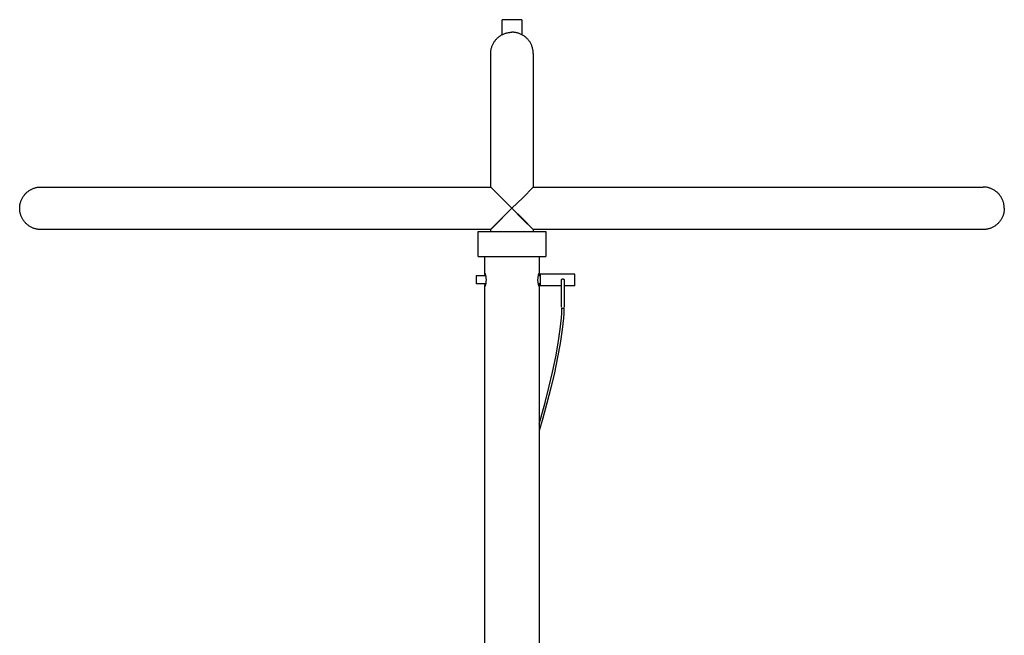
# Model space of a CAD drawing. Header units: millimetres. Extents: x 5000 to 6232, y 0 to 1346.
# Tile 4 of 11: x 5007 to 5516, y 1028 to 1346. Entities that reach past the tile are written whole.
import ezdxf

# ---------------------------------------------------------------- set-up
doc = ezdxf.new("R2010")
doc.units = ezdxf.units.MM
doc.layers.add('Archiv', color=18, linetype='Continuous', true_color=0x000000)
doc.layers.add('Make2D$Sichtbar$Kurven', color=18, linetype='Continuous', true_color=0x000000)

msp = doc.modelspace()

# ---------------------------------------------------------------- linework, layer by layer
at = {"layer": 'Archiv'}
for p, q in [((5505.25, 1259.53), (5504.87, 1259.54)), ((5505.62, 1259.51), (5505.25, 1259.53)), ((5506, 1259.48), (5505.62, 1259.51)), ((5506.37, 1259.44), (5506, 1259.48)), ((5506.74, 1259.38), (5506.37, 1259.44)), ((5507.11, 1259.31), (5506.74, 1259.38)), ((5507.48, 1259.23), (5507.11, 1259.31)), ((5507.84, 1259.13), (5507.48, 1259.23)), ((5508.2, 1259.02), (5507.84, 1259.13)), ((5508.55, 1258.9), (5508.2, 1259.02)), ((5508.91, 1258.77), (5508.55, 1258.9)), ((5509.25, 1258.63), (5508.91, 1258.77)), ((5509.6, 1258.47), (5509.25, 1258.63)), ((5509.93, 1258.31), (5509.6, 1258.47)), ((5510.26, 1258.13), (5509.93, 1258.31)), ((5510.59, 1257.94), (5510.26, 1258.13)), ((5510.9, 1257.74), (5510.59, 1257.94)), ((5511.21, 1257.53), (5510.9, 1257.74)), ((5511.52, 1257.3), (5511.21, 1257.53)), ((5511.81, 1257.07), (5511.52, 1257.3)), ((5512.1, 1256.83), (5511.81, 1257.07)), ((5512.38, 1256.58), (5512.1, 1256.83)), ((5512.65, 1256.32), (5512.38, 1256.58)), ((5512.91, 1256.05), (5512.65, 1256.32)), ((5513.16, 1255.77), (5512.91, 1256.05)), ((5513.4, 1255.48), (5513.16, 1255.77)), ((5513.64, 1255.19), (5513.4, 1255.48)), ((5513.86, 1254.88), (5513.64, 1255.19)), ((5514.07, 1254.57), (5513.86, 1254.88)), ((5514.27, 1254.26), (5514.07, 1254.57)), ((5514.46, 1253.93), (5514.27, 1254.26)), ((5514.64, 1253.6), (5514.46, 1253.93)), ((5514.81, 1253.26), (5514.64, 1253.6)), ((5514.96, 1252.92), (5514.81, 1253.26)), ((5515.1, 1252.58), (5514.96, 1252.92)), ((5515.24, 1252.22), (5515.1, 1252.58)), ((5515.36, 1251.87), (5515.24, 1252.22)), ((5515.46, 1251.51), (5515.36, 1251.87)), ((5515.56, 1251.14), (5515.46, 1251.51)), ((5515.64, 1250.78), (5515.56, 1251.14)), ((5515.71, 1250.41), (5515.64, 1250.78)), ((5515.77, 1250.04), (5515.71, 1250.41)), ((5515.81, 1249.66), (5515.77, 1250.04)), ((5515.85, 1249.29), (5515.81, 1249.66)), ((5515.86, 1248.92), (5515.85, 1249.29)), ((5515.87, 1248.54), (5515.86, 1248.92))]:
    msp.add_line(p, q, dxfattribs=at)
at = {"layer": 'Make2D$Sichtbar$Kurven', "color": 18, "lineweight": -3, "true_color": 0x000000}
for p, q in [((5261.62, 1346.04), (5256.37, 1346.04)), ((5256.37, 1338.34), (5256.37, 1346.04)), ((5266.37, 1346.04), (5261.62, 1346.04)), ((5266.37, 1346.04), (5266.37, 1338.34)), ((5256.99, 1338.63), (5257.34, 1338.77)), ((5257.34, 1338.77), (5257.69, 1338.9)), ((5257.69, 1338.9), (5258.04, 1339.02)), ((5258.04, 1339.02), (5258.4, 1339.13)), ((5258.4, 1339.13), (5258.77, 1339.23)), ((5258.77, 1339.23), (5259.13, 1339.31)), ((5259.13, 1339.31), (5259.5, 1339.38)), ((5259.5, 1339.38), (5259.87, 1339.44)), ((5259.87, 1339.44), (5260.25, 1339.48)), ((5260.25, 1339.48), (5260.62, 1339.51)), ((5260.62, 1339.51), (5261, 1339.53)), ((5261, 1339.53), (5261.37, 1339.54)), ((5261.76, 1339.53), (5261.37, 1339.54)), ((5262.14, 1339.51), (5261.76, 1339.53)), ((5262.52, 1339.48), (5262.14, 1339.51)), ((5262.9, 1339.43), (5262.52, 1339.48)), ((5263.28, 1339.37), (5262.9, 1339.43)), ((5263.66, 1339.3), (5263.28, 1339.37)), ((5264.03, 1339.21), (5263.66, 1339.3)), ((5264.4, 1339.11), (5264.03, 1339.21)), ((5264.77, 1339), (5264.4, 1339.11)), ((5265.13, 1338.88), (5264.77, 1339)), ((5265.49, 1338.74), (5265.13, 1338.88)), ((5265.85, 1338.59), (5265.49, 1338.74)), ((5251.44, 1333.26), (5251.6, 1333.6)), ((5251.6, 1333.6), (5251.78, 1333.93)), ((5251.78, 1333.93), (5251.97, 1334.26)), ((5251.97, 1334.26), (5252.17, 1334.57)), ((5252.17, 1334.57), (5252.38, 1334.88)), ((5252.38, 1334.88), (5252.61, 1335.19)), ((5252.61, 1335.19), (5252.84, 1335.48)), ((5252.84, 1335.48), (5253.08, 1335.77)), ((5253.08, 1335.77), (5253.33, 1336.05)), ((5253.33, 1336.05), (5253.59, 1336.32)), ((5253.59, 1336.32), (5253.86, 1336.58)), ((5253.86, 1336.58), (5254.14, 1336.83)), ((5254.14, 1336.83), (5254.43, 1337.07)), ((5254.43, 1337.07), (5254.72, 1337.3)), ((5254.72, 1337.3), (5255.03, 1337.53)), ((5255.03, 1337.53), (5255.34, 1337.74)), ((5255.34, 1337.74), (5255.66, 1337.94)), ((5255.66, 1337.94), (5255.98, 1338.13)), ((5255.98, 1338.13), (5256.31, 1338.31)), ((5256.31, 1338.31), (5256.65, 1338.47)), ((5256.65, 1338.47), (5256.99, 1338.63)), ((5266.19, 1338.43), (5265.85, 1338.59)), ((5266.54, 1338.25), (5266.19, 1338.43)), ((5266.87, 1338.07), (5266.54, 1338.25)), ((5267.2, 1337.87), (5266.87, 1338.07)), ((5267.52, 1337.66), (5267.2, 1337.87)), ((5267.84, 1337.44), (5267.52, 1337.66)), ((5268.14, 1337.21), (5267.84, 1337.44)), ((5268.44, 1336.97), (5268.14, 1337.21)), ((5268.73, 1336.71), (5268.44, 1336.97)), ((5269.01, 1336.45), (5268.73, 1336.71)), ((5269.28, 1336.18), (5269.01, 1336.45)), ((5269.55, 1335.9), (5269.28, 1336.18)), ((5269.8, 1335.61), (5269.55, 1335.9)), ((5270.04, 1335.31), (5269.8, 1335.61)), ((5270.27, 1335.01), (5270.04, 1335.31)), ((5270.49, 1334.69), (5270.27, 1335.01)), ((5270.7, 1334.37), (5270.49, 1334.69)), ((5270.9, 1334.04), (5270.7, 1334.37)), ((5271.08, 1333.7), (5270.9, 1334.04)), ((5271.26, 1333.36), (5271.08, 1333.7)), ((5250.37, 1328.54), (5250.38, 1328.92)), ((5250.37, 1259.54), (5250.37, 1328.54)), ((5250.38, 1328.92), (5250.4, 1329.29)), ((5250.4, 1329.29), (5250.43, 1329.66)), ((5250.43, 1329.66), (5250.47, 1330.04)), ((5250.47, 1330.04), (5250.53, 1330.41)), ((5250.53, 1330.41), (5250.6, 1330.78)), ((5250.6, 1330.78), (5250.68, 1331.14)), ((5250.68, 1331.14), (5250.78, 1331.51)), ((5250.78, 1331.51), (5250.89, 1331.87)), ((5250.89, 1331.87), (5251.01, 1332.22)), ((5251.01, 1332.22), (5251.14, 1332.58)), ((5251.14, 1332.58), (5251.28, 1332.92)), ((5251.28, 1332.92), (5251.44, 1333.26)), ((5271.17, 1333.53), (5271.17, 1333.54)), ((5271.42, 1333.01), (5271.26, 1333.36)), ((5271.57, 1332.66), (5271.42, 1333.01)), ((5271.71, 1332.3), (5271.57, 1332.66)), ((5271.83, 1331.94), (5271.71, 1332.3)), ((5271.95, 1331.57), (5271.83, 1331.94)), ((5272.04, 1331.2), (5271.95, 1331.57)), ((5272.13, 1330.83), (5272.04, 1331.2)), ((5272.2, 1330.45), (5272.13, 1330.83)), ((5272.26, 1330.07), (5272.2, 1330.45)), ((5272.31, 1329.69), (5272.26, 1330.07)), ((5272.34, 1329.31), (5272.31, 1329.69)), ((5272.36, 1328.92), (5272.34, 1329.31)), ((5272.37, 1328.54), (5272.36, 1328.92)), ((5272.37, 1328.54), (5272.37, 1259.54)), ((5010.93, 1257.07), (5011.22, 1257.3)), ((5011.22, 1257.3), (5011.53, 1257.53)), ((5011.53, 1257.53), (5011.84, 1257.74)), ((5011.84, 1257.74), (5012.16, 1257.94)), ((5012.16, 1257.94), (5012.48, 1258.13)), ((5012.48, 1258.13), (5012.81, 1258.31)), ((5012.81, 1258.31), (5013.15, 1258.47)), ((5013.15, 1258.47), (5013.49, 1258.63)), ((5013.49, 1258.63), (5013.84, 1258.77)), ((5013.84, 1258.77), (5014.19, 1258.9)), ((5014.19, 1258.9), (5014.54, 1259.02)), ((5014.54, 1259.02), (5014.9, 1259.13)), ((5014.9, 1259.13), (5015.27, 1259.23)), ((5015.27, 1259.23), (5015.63, 1259.31)), ((5015.63, 1259.31), (5016, 1259.38)), ((5016, 1259.38), (5016.37, 1259.44)), ((5016.37, 1259.44), (5016.75, 1259.48)), ((5016.75, 1259.48), (5017.12, 1259.51)), ((5017.12, 1259.51), (5017.5, 1259.53)), ((5017.5, 1259.53), (5017.87, 1259.54)), ((5017.87, 1259.54), (5250.37, 1259.54)), ((5250.37, 1259.54), (5255.36, 1254.42)), ((5250.37, 1259.54), (5250.37, 1259.54)), ((5266.94, 1253.97), (5272.37, 1259.54)), ((5272.37, 1259.54), (5504.87, 1259.54)), ((5272.37, 1259.54), (5272.37, 1259.54)), ((5272.37, 1259.54), (5272.37, 1259.54)), ((5007.39, 1251.87), (5007.51, 1252.22)), ((5007.51, 1252.22), (5007.64, 1252.58)), ((5007.64, 1252.58), (5007.78, 1252.92)), ((5007.78, 1252.92), (5007.94, 1253.26)), ((5007.94, 1253.26), (5008.1, 1253.6)), ((5008.1, 1253.6), (5008.28, 1253.93)), ((5008.28, 1253.93), (5008.47, 1254.26)), ((5008.47, 1254.26), (5008.67, 1254.57)), ((5008.67, 1254.57), (5008.88, 1254.88)), ((5008.88, 1254.88), (5009.11, 1255.19)), ((5009.11, 1255.19), (5009.34, 1255.48)), ((5009.34, 1255.48), (5009.58, 1255.77)), ((5009.58, 1255.77), (5009.83, 1256.05)), ((5009.83, 1256.05), (5010.09, 1256.32)), ((5010.09, 1256.32), (5010.36, 1256.58)), ((5010.36, 1256.58), (5010.64, 1256.83)), ((5010.64, 1256.83), (5010.93, 1257.07)), ((5255.36, 1254.42), (5260.47, 1249.42)), ((5261.37, 1248.54), (5266.94, 1253.97)), ((5006.87, 1248.54), (5006.88, 1248.92)), ((5006.88, 1248.16), (5006.87, 1248.54)), ((5006.88, 1248.92), (5006.9, 1249.29)), ((5006.9, 1247.79), (5006.88, 1248.16)), ((5006.9, 1249.29), (5006.93, 1249.66)), ((5006.93, 1247.41), (5006.9, 1247.79)), ((5006.93, 1249.66), (5006.97, 1250.04)), ((5006.97, 1247.04), (5006.93, 1247.41)), ((5006.97, 1250.04), (5007.03, 1250.41)), ((5007.03, 1250.41), (5007.1, 1250.78)), ((5007.1, 1250.78), (5007.18, 1251.14)), ((5007.18, 1251.14), (5007.28, 1251.51)), ((5007.28, 1251.51), (5007.39, 1251.87)), ((5260.47, 1247.66), (5251.45, 1238.72)), ((5251.81, 1238.87), (5261.37, 1248.54)), ((5260.47, 1249.42), (5261.37, 1248.54)), ((5261.37, 1248.54), (5260.47, 1247.66)), ((5266.94, 1243.11), (5261.37, 1248.54)), ((5261.37, 1248.54), (5266.8, 1242.97)), ((5515.81, 1247.41), (5515.77, 1247.04)), ((5515.85, 1247.79), (5515.81, 1247.41)), ((5515.86, 1248.16), (5515.85, 1247.79)), ((5515.87, 1248.54), (5515.86, 1248.16)), ((5007.03, 1246.67), (5006.97, 1247.04)), ((5007.1, 1246.3), (5007.03, 1246.67)), ((5007.18, 1245.94), (5007.1, 1246.3)), ((5007.28, 1245.57), (5007.18, 1245.94)), ((5007.39, 1245.21), (5007.28, 1245.57)), ((5007.51, 1244.86), (5007.39, 1245.21)), ((5007.64, 1244.5), (5007.51, 1244.86)), ((5007.78, 1244.16), (5007.64, 1244.5)), ((5007.94, 1243.82), (5007.78, 1244.16)), ((5008.1, 1243.48), (5007.94, 1243.82)), ((5008.28, 1243.15), (5008.1, 1243.48)), ((5008.47, 1242.82), (5008.28, 1243.15)), ((5008.67, 1242.51), (5008.47, 1242.82)), ((5008.88, 1242.2), (5008.67, 1242.51)), ((5009.11, 1241.89), (5008.88, 1242.2)), ((5266.8, 1242.97), (5272.37, 1237.54)), ((5272.37, 1237.54), (5266.94, 1243.11)), ((5513.86, 1242.2), (5513.64, 1241.89)), ((5514.07, 1242.51), (5513.86, 1242.2)), ((5514.27, 1242.82), (5514.07, 1242.51)), ((5514.46, 1243.15), (5514.27, 1242.82)), ((5514.64, 1243.48), (5514.46, 1243.15)), ((5514.81, 1243.82), (5514.64, 1243.48)), ((5514.96, 1244.16), (5514.81, 1243.82)), ((5515.1, 1244.5), (5514.96, 1244.16)), ((5515.24, 1244.86), (5515.1, 1244.5)), ((5515.36, 1245.21), (5515.24, 1244.86)), ((5515.46, 1245.57), (5515.36, 1245.21)), ((5515.56, 1245.94), (5515.46, 1245.57)), ((5515.64, 1246.3), (5515.56, 1245.94)), ((5515.71, 1246.67), (5515.64, 1246.3)), ((5515.77, 1247.04), (5515.71, 1246.67)), ((5009.34, 1241.6), (5009.11, 1241.89)), ((5009.58, 1241.31), (5009.34, 1241.6)), ((5009.83, 1241.03), (5009.58, 1241.31)), ((5010.09, 1240.76), (5009.83, 1241.03)), ((5010.36, 1240.5), (5010.09, 1240.76)), ((5010.64, 1240.25), (5010.36, 1240.5)), ((5010.93, 1240.01), (5010.64, 1240.25)), ((5011.22, 1239.77), (5010.93, 1240.01)), ((5011.53, 1239.55), (5011.22, 1239.77)), ((5011.84, 1239.34), (5011.53, 1239.55)), ((5012.16, 1239.14), (5011.84, 1239.34)), ((5012.48, 1238.95), (5012.16, 1239.14)), ((5012.81, 1238.77), (5012.48, 1238.95)), ((5013.15, 1238.61), (5012.81, 1238.77)), ((5013.49, 1238.45), (5013.15, 1238.61)), ((5013.84, 1238.31), (5013.49, 1238.45)), ((5014.19, 1238.17), (5013.84, 1238.31)), ((5014.54, 1238.06), (5014.19, 1238.17)), ((5014.9, 1237.95), (5014.54, 1238.06)), ((5015.27, 1237.85), (5014.9, 1237.95)), ((5015.63, 1237.77), (5015.27, 1237.85)), ((5016, 1237.7), (5015.63, 1237.77)), ((5016.37, 1237.64), (5016, 1237.7)), ((5016.75, 1237.6), (5016.37, 1237.64)), ((5017.12, 1237.57), (5016.75, 1237.6)), ((5017.5, 1237.55), (5017.12, 1237.57)), ((5017.87, 1237.54), (5017.5, 1237.55)), ((5250.37, 1237.54), (5017.87, 1237.54)), ((5250.38, 1237.55), (5250.37, 1237.55)), ((5250.37, 1237.55), (5250.37, 1237.55)), ((5250.37, 1237.55), (5250.37, 1237.55)), ((5250.37, 1237.55), (5250.37, 1237.55)), ((5250.37, 1237.55), (5250.37, 1237.55)), ((5250.37, 1237.55), (5250.37, 1237.55)), ((5250.37, 1237.55), (5250.37, 1237.55)), ((5250.37, 1237.55), (5250.37, 1237.55)), ((5250.37, 1237.55), (5250.37, 1237.55)), ((5250.37, 1237.55), (5250.37, 1237.54)), ((5250.37, 1237.54), (5250.37, 1237.54)), ((5250.37, 1237.54), (5250.37, 1237.54)), ((5250.37, 1237.54), (5250.37, 1237.54)), ((5250.37, 1237.54), (5250.37, 1237.54)), ((5250.37, 1237.54), (5250.37, 1237.54)), ((5250.37, 1237.54), (5250.37, 1237.54)), ((5250.37, 1237.54), (5250.37, 1237.54)), ((5250.37, 1237.54), (5250.37, 1237.54)), ((5250.37, 1237.54), (5250.37, 1237.54)), ((5250.37, 1237.54), (5250.37, 1237.54)), ((5250.37, 1237.54), (5250.37, 1237.54)), ((5250.37, 1237.54), (5250.37, 1237.54)), ((5250.37, 1237.54), (5250.37, 1237.54)), ((5250.37, 1237.54), (5250.37, 1237.54)), ((5250.37, 1237.54), (5250.37, 1237.54)), ((5250.37, 1237.54), (5250.37, 1237.54)), ((5250.37, 1237.54), (5250.38, 1237.54)), ((5250.37, 1236.54), (5250.37, 1237.54)), ((5250.39, 1237.57), (5250.38, 1237.56)), ((5250.38, 1237.56), (5250.38, 1237.56)), ((5250.38, 1237.56), (5250.38, 1237.56)), ((5250.38, 1237.56), (5250.38, 1237.55)), ((5250.38, 1237.54), (5250.38, 1237.54)), ((5250.38, 1237.54), (5250.38, 1237.54)), ((5250.38, 1237.54), (5250.38, 1237.54)), ((5250.38, 1237.54), (5250.38, 1237.54)), ((5250.38, 1237.54), (5250.38, 1237.54)), ((5250.38, 1237.54), (5250.38, 1237.54)), ((5250.38, 1237.54), (5250.38, 1237.54)), ((5250.38, 1237.54), (5250.38, 1237.54)), ((5250.38, 1237.54), (5250.38, 1237.54)), ((5250.38, 1237.54), (5250.39, 1237.54)), ((5250.4, 1237.59), (5250.39, 1237.58)), ((5250.39, 1237.58), (5250.39, 1237.57)), ((5250.39, 1237.54), (5250.39, 1237.55)), ((5250.39, 1237.55), (5250.39, 1237.55)), ((5250.39, 1237.55), (5250.4, 1237.55)), ((5250.41, 1237.61), (5250.4, 1237.59)), ((5250.4, 1237.55), (5250.4, 1237.56)), ((5250.4, 1237.56), (5250.41, 1237.56)), ((5250.45, 1237.64), (5250.41, 1237.61)), ((5250.41, 1237.56), (5250.43, 1237.57)), ((5250.43, 1237.57), (5250.47, 1237.61)), ((5250.54, 1237.75), (5250.45, 1237.64)), ((5250.47, 1237.61), (5250.59, 1237.71)), ((5250.66, 1237.88), (5250.54, 1237.75)), ((5250.59, 1237.71), (5250.76, 1237.87)), ((5251.45, 1238.72), (5250.66, 1237.88)), ((5250.76, 1237.87), (5251.81, 1238.87)), ((5504.87, 1237.54), (5272.37, 1237.54)), ((5272.37, 1237.54), (5272.37, 1236.54)), ((5272.37, 1237.54), (5272.37, 1237.54)), ((5505.25, 1237.55), (5504.87, 1237.54)), ((5505.62, 1237.57), (5505.25, 1237.55)), ((5506, 1237.6), (5505.62, 1237.57)), ((5506.37, 1237.64), (5506, 1237.6)), ((5506.74, 1237.7), (5506.37, 1237.64)), ((5507.11, 1237.77), (5506.74, 1237.7)), ((5507.48, 1237.85), (5507.11, 1237.77)), ((5507.84, 1237.95), (5507.48, 1237.85)), ((5508.2, 1238.06), (5507.84, 1237.95)), ((5508.55, 1238.17), (5508.2, 1238.06)), ((5508.91, 1238.31), (5508.55, 1238.17)), ((5509.25, 1238.45), (5508.91, 1238.31)), ((5509.6, 1238.61), (5509.25, 1238.45)), ((5509.93, 1238.77), (5509.6, 1238.61)), ((5510.26, 1238.95), (5509.93, 1238.77)), ((5510.59, 1239.14), (5510.26, 1238.95)), ((5510.9, 1239.34), (5510.59, 1239.14)), ((5511.21, 1239.55), (5510.9, 1239.34)), ((5511.52, 1239.77), (5511.21, 1239.55)), ((5511.81, 1240.01), (5511.52, 1239.77)), ((5512.1, 1240.25), (5511.81, 1240.01)), ((5512.38, 1240.5), (5512.1, 1240.25)), ((5512.65, 1240.76), (5512.38, 1240.5)), ((5512.91, 1241.03), (5512.65, 1240.76)), ((5513.16, 1241.31), (5512.91, 1241.03)), ((5513.4, 1241.6), (5513.16, 1241.31)), ((5513.64, 1241.89), (5513.4, 1241.6)), ((5243.87, 1236.54), (5278.87, 1236.54)), ((5243.87, 1223.54), (5243.87, 1236.54)), ((5278.87, 1236.54), (5278.87, 1223.54)), ((5243.87, 1223.54), (5278.87, 1223.54)), ((5247.37, 1214.71), (5247.37, 1223.54)), ((5275.37, 1223.54), (5275.37, 1214.71)), ((5247.76, 1213.54), (5242.87, 1213.54)), ((5242.87, 1213.54), (5242.87, 1209.54)), ((5247.37, 1214.76), (5247.38, 1214.77)), ((5247.37, 1214.75), (5247.37, 1214.76)), ((5247.37, 1214.76), (5247.37, 1214.76)), ((5247.37, 1214.76), (5247.37, 1214.76)), ((5247.37, 1214.74), (5247.37, 1214.75)), ((5247.37, 1214.73), (5247.37, 1214.74)), ((5247.37, 1214.74), (5247.37, 1214.74)), ((5247.37, 1214.71), (5247.37, 1214.73)), ((5247.49, 1213.54), (5247.37, 1214.71)), ((5247.38, 1214.78), (5247.38, 1214.79)), ((5247.38, 1214.79), (5247.38, 1214.79)), ((5247.38, 1214.79), (5247.38, 1214.79)), ((5247.38, 1214.79), (5247.38, 1214.79)), ((5247.38, 1214.79), (5247.38, 1214.79)), ((5247.38, 1214.79), (5247.38, 1214.79)), ((5247.38, 1214.79), (5247.38, 1214.79)), ((5247.38, 1214.79), (5247.38, 1214.79)), ((5247.38, 1214.79), (5247.38, 1214.79)), ((5247.38, 1214.79), (5247.38, 1214.79)), ((5247.38, 1214.79), (5247.38, 1214.79)), ((5247.38, 1214.79), (5247.38, 1214.79)), ((5247.38, 1214.79), (5247.38, 1214.79)), ((5247.38, 1214.79), (5247.39, 1214.79)), ((5247.38, 1214.77), (5247.38, 1214.78)), ((5247.38, 1214.78), (5247.38, 1214.78)), ((5247.38, 1214.78), (5247.38, 1214.78)), ((5247.38, 1214.78), (5247.38, 1214.78)), ((5247.38, 1214.78), (5247.38, 1214.78)), ((5247.38, 1214.78), (5247.38, 1214.78)), ((5247.38, 1214.78), (5247.38, 1214.78)), ((5247.38, 1214.78), (5247.38, 1214.78)), ((5247.38, 1214.78), (5247.38, 1214.78)), ((5247.38, 1214.78), (5247.38, 1214.78)), ((5247.38, 1214.78), (5247.38, 1214.78)), ((5247.38, 1214.78), (5247.38, 1214.78)), ((5247.38, 1214.78), (5247.38, 1214.78)), ((5247.38, 1214.78), (5247.38, 1214.78)), ((5247.38, 1214.78), (5247.38, 1214.78)), ((5247.38, 1214.77), (5247.38, 1214.77)), ((5247.38, 1214.77), (5247.38, 1214.77)), ((5247.38, 1214.77), (5247.38, 1214.77)), ((5247.39, 1214.79), (5247.39, 1214.79)), ((5247.39, 1214.79), (5247.39, 1214.79)), ((5247.39, 1214.79), (5247.39, 1214.79)), ((5247.39, 1214.79), (5247.39, 1214.79)), ((5247.39, 1214.79), (5247.39, 1214.79)), ((5247.39, 1214.79), (5247.39, 1214.79)), ((5247.39, 1214.79), (5247.39, 1214.79)), ((5247.39, 1214.79), (5247.39, 1214.79)), ((5247.39, 1214.79), (5247.39, 1214.79)), ((5247.39, 1214.79), (5247.39, 1214.79)), ((5247.39, 1214.79), (5247.39, 1214.79)), ((5247.39, 1214.79), (5247.39, 1214.79)), ((5247.39, 1214.79), (5247.39, 1214.79)), ((5247.39, 1214.79), (5247.39, 1214.79)), ((5247.39, 1214.79), (5247.39, 1214.79)), ((5247.39, 1214.79), (5247.39, 1214.79)), ((5247.39, 1214.79), (5247.39, 1214.79)), ((5247.39, 1214.79), (5247.39, 1214.79)), ((5247.39, 1214.79), (5247.39, 1214.79)), ((5247.39, 1214.79), (5247.39, 1214.79)), ((5247.39, 1214.79), (5247.39, 1214.79)), ((5247.39, 1214.79), (5247.39, 1214.79)), ((5247.39, 1214.79), (5247.39, 1214.79)), ((5247.39, 1214.79), (5247.39, 1214.79)), ((5247.39, 1214.79), (5247.39, 1214.79)), ((5247.39, 1214.79), (5247.39, 1214.79)), ((5247.39, 1214.79), (5247.39, 1214.79)), ((5247.39, 1214.79), (5247.39, 1214.79)), ((5247.39, 1214.79), (5247.39, 1214.79)), ((5247.39, 1214.79), (5247.4, 1214.79)), ((5247.4, 1214.79), (5247.4, 1214.79)), ((5247.4, 1214.79), (5247.4, 1214.79)), ((5247.4, 1214.79), (5247.4, 1214.79)), ((5247.4, 1214.79), (5247.4, 1214.79)), ((5247.4, 1214.79), (5247.4, 1214.79)), ((5247.4, 1214.79), (5247.4, 1214.79)), ((5247.4, 1214.79), (5247.4, 1214.79)), ((5247.4, 1214.79), (5247.4, 1214.78)), ((5247.4, 1214.78), (5247.4, 1214.78)), ((5247.4, 1214.78), (5247.4, 1214.78)), ((5247.4, 1214.78), (5247.4, 1214.78)), ((5247.4, 1214.78), (5247.4, 1214.78)), ((5247.4, 1214.78), (5247.4, 1214.78)), ((5247.4, 1214.78), (5247.41, 1214.78)), ((5247.41, 1214.78), (5247.41, 1214.78)), ((5247.41, 1214.78), (5247.41, 1214.78)), ((5247.41, 1214.78), (5247.41, 1214.77)), ((5247.41, 1214.77), (5247.41, 1214.77)), ((5247.41, 1214.77), (5247.41, 1214.77)), ((5247.41, 1214.77), (5247.42, 1214.77)), ((5247.42, 1214.77), (5247.42, 1214.76)), ((5247.42, 1214.76), (5247.42, 1214.76)), ((5247.42, 1214.76), (5247.43, 1214.75)), ((5247.43, 1214.75), (5247.43, 1214.74)), ((5247.43, 1214.74), (5247.43, 1214.74)), ((5247.43, 1214.74), (5247.44, 1214.72)), ((5247.44, 1214.72), (5247.45, 1214.7)), ((5247.45, 1214.7), (5247.46, 1214.68)), ((5247.46, 1214.68), (5247.48, 1214.63)), ((5247.48, 1214.63), (5247.5, 1214.58)), ((5247.5, 1214.58), (5247.52, 1214.51)), ((5247.52, 1214.51), (5247.54, 1214.44)), ((5247.54, 1214.44), (5247.57, 1214.36)), ((5247.57, 1214.36), (5247.62, 1214.18)), ((5247.62, 1214.18), (5247.67, 1213.98)), ((5247.67, 1213.98), (5247.72, 1213.74)), ((5247.72, 1213.74), (5247.77, 1213.47)), ((5247.77, 1213.47), (5247.82, 1213.18)), ((5247.82, 1213.18), (5247.87, 1212.87)), ((5247.87, 1212.87), (5247.9, 1212.54)), ((5247.9, 1212.54), (5247.93, 1212.2)), ((5247.93, 1212.2), (5247.94, 1211.85)), ((5247.94, 1211.85), (5247.95, 1211.5)), ((5247.95, 1211.5), (5247.94, 1211.14)), ((5274.8, 1211.88), (5274.82, 1212.19)), ((5274.8, 1211.55), (5274.8, 1211.88)), ((5274.8, 1211.23), (5274.8, 1211.55)), ((5274.82, 1212.19), (5274.84, 1212.5)), ((5274.84, 1212.5), (5274.87, 1212.8)), ((5274.87, 1212.8), (5274.91, 1213.08)), ((5274.91, 1213.08), (5274.95, 1213.35)), ((5274.95, 1213.35), (5274.99, 1213.61)), ((5275.87, 1213.54), (5274.98, 1213.54)), ((5274.99, 1213.61), (5275.04, 1213.84)), ((5275.04, 1213.84), (5275.09, 1214.06)), ((5275.09, 1214.06), (5275.14, 1214.25)), ((5275.14, 1214.25), (5275.19, 1214.41)), ((5275.19, 1214.41), (5275.21, 1214.48)), ((5275.21, 1214.48), (5275.23, 1214.54)), ((5275.23, 1214.54), (5275.25, 1214.6)), ((5275.37, 1214.71), (5275.25, 1213.54)), ((5275.25, 1214.6), (5275.27, 1214.65)), ((5275.27, 1214.65), (5275.29, 1214.69)), ((5275.29, 1214.69), (5275.3, 1214.71)), ((5275.3, 1214.73), (5275.31, 1214.74)), ((5275.3, 1214.71), (5275.3, 1214.73)), ((5275.31, 1214.74), (5275.32, 1214.75)), ((5275.32, 1214.75), (5275.32, 1214.76)), ((5275.32, 1214.76), (5275.33, 1214.76)), ((5275.32, 1214.75), (5275.32, 1214.75)), ((5275.33, 1214.77), (5275.33, 1214.78)), ((5275.33, 1214.78), (5275.33, 1214.78)), ((5275.33, 1214.78), (5275.34, 1214.78)), ((5275.33, 1214.76), (5275.33, 1214.77)), ((5275.33, 1214.77), (5275.33, 1214.77)), ((5275.33, 1214.77), (5275.33, 1214.77)), ((5275.34, 1214.78), (5275.34, 1214.79)), ((5275.34, 1214.79), (5275.34, 1214.79)), ((5275.34, 1214.79), (5275.34, 1214.79)), ((5275.34, 1214.79), (5275.34, 1214.79)), ((5275.34, 1214.79), (5275.35, 1214.79)), ((5275.34, 1214.78), (5275.34, 1214.78)), ((5275.34, 1214.78), (5275.34, 1214.78)), ((5275.34, 1214.78), (5275.34, 1214.78)), ((5275.34, 1214.78), (5275.34, 1214.78)), ((5275.34, 1214.78), (5275.34, 1214.78)), ((5275.34, 1214.78), (5275.34, 1214.78)), ((5275.35, 1214.79), (5275.35, 1214.79)), ((5275.35, 1214.79), (5275.35, 1214.79)), ((5275.35, 1214.79), (5275.35, 1214.79)), ((5275.35, 1214.79), (5275.35, 1214.79)), ((5275.35, 1214.79), (5275.35, 1214.79)), ((5275.35, 1214.79), (5275.35, 1214.79)), ((5275.35, 1214.79), (5275.35, 1214.79)), ((5275.35, 1214.79), (5275.35, 1214.79)), ((5275.35, 1214.79), (5275.35, 1214.79)), ((5275.35, 1214.79), (5275.35, 1214.79)), ((5275.35, 1214.79), (5275.35, 1214.79)), ((5275.35, 1214.79), (5275.35, 1214.79)), ((5275.35, 1214.79), (5275.35, 1214.79)), ((5275.35, 1214.79), (5275.37, 1214.71)), ((5275.37, 1214.71), (5275.37, 1214.71)), ((5275.87, 1214.54), (5275.87, 1208.54)), ((5293.87, 1214.54), (5275.87, 1214.54)), ((5286.92, 1211.44), (5286.93, 1211.46)), ((5286.92, 1211.41), (5286.92, 1211.44)), ((5286.93, 1211.51), (5286.94, 1211.54)), ((5286.93, 1211.49), (5286.93, 1211.51)), ((5286.93, 1211.46), (5286.93, 1211.49)), ((5286.94, 1211.56), (5286.95, 1211.58)), ((5286.94, 1211.54), (5286.94, 1211.56)), ((5286.95, 1211.58), (5286.96, 1211.61)), ((5286.96, 1211.61), (5286.97, 1211.63)), ((5286.97, 1211.63), (5286.98, 1211.65)), ((5286.98, 1211.65), (5286.99, 1211.67)), ((5286.99, 1211.67), (5287, 1211.7)), ((5287, 1211.7), (5287.01, 1211.72)), ((5287.01, 1211.72), (5287.02, 1211.74)), ((5287.02, 1211.74), (5287.03, 1211.76)), ((5287.03, 1211.76), (5287.05, 1211.78)), ((5287.05, 1211.78), (5287.06, 1211.8)), ((5287.06, 1211.8), (5287.08, 1211.82)), ((5287.08, 1211.82), (5287.09, 1211.84)), ((5287.09, 1211.84), (5287.11, 1211.86)), ((5287.11, 1211.86), (5287.13, 1211.87)), ((5287.13, 1211.87), (5287.15, 1211.89)), ((5287.15, 1211.89), (5287.16, 1211.91)), ((5287.16, 1211.91), (5287.18, 1211.92)), ((5287.18, 1211.92), (5287.2, 1211.94)), ((5287.2, 1211.94), (5287.22, 1211.95)), ((5287.22, 1211.95), (5287.24, 1211.96)), ((5287.24, 1211.96), (5287.26, 1211.98)), ((5287.26, 1211.98), (5287.28, 1211.99)), ((5287.28, 1211.99), (5287.31, 1212)), ((5287.31, 1212), (5287.33, 1212.01)), ((5287.33, 1212.01), (5287.35, 1212.02)), ((5287.35, 1212.02), (5287.37, 1212.03)), ((5287.37, 1212.03), (5287.4, 1212.04)), ((5287.4, 1212.04), (5287.42, 1212.05)), ((5287.42, 1212.05), (5287.44, 1212.05)), ((5287.44, 1212.05), (5287.47, 1212.06)), ((5287.47, 1212.06), (5287.49, 1212.06)), ((5287.49, 1212.06), (5287.51, 1212.07)), ((5287.51, 1212.07), (5287.54, 1212.07)), ((5287.54, 1212.07), (5287.56, 1212.07)), ((5287.56, 1212.07), (5287.59, 1212.08)), ((5287.59, 1212.08), (5287.61, 1212.08)), ((5287.61, 1212.08), (5287.64, 1212.08)), ((5287.64, 1212.08), (5287.66, 1212.08)), ((5287.66, 1212.08), (5287.68, 1212.07)), ((5287.68, 1212.07), (5287.71, 1212.07)), ((5287.71, 1212.07), (5287.73, 1212.07)), ((5287.73, 1212.07), (5287.76, 1212.06)), ((5287.76, 1212.06), (5287.78, 1212.06)), ((5287.78, 1212.06), (5287.81, 1212.05)), ((5287.81, 1212.05), (5287.83, 1212.05)), ((5287.83, 1212.05), (5287.85, 1212.04)), ((5287.85, 1212.04), (5287.88, 1212.03)), ((5287.88, 1212.03), (5287.9, 1212.02)), ((5287.9, 1212.02), (5287.92, 1212.01)), ((5287.92, 1212.01), (5287.94, 1212)), ((5287.94, 1212), (5287.96, 1211.99)), ((5287.96, 1211.99), (5287.99, 1211.98)), ((5287.99, 1211.98), (5288.01, 1211.97)), ((5288.01, 1211.97), (5288.03, 1211.95)), ((5288.03, 1211.95), (5288.05, 1211.94)), ((5288.05, 1211.94), (5288.07, 1211.92)), ((5288.07, 1211.92), (5288.08, 1211.91)), ((5288.08, 1211.91), (5288.1, 1211.89)), ((5288.1, 1211.89), (5288.12, 1211.87)), ((5288.12, 1211.87), (5288.14, 1211.86)), ((5288.14, 1211.86), (5288.15, 1211.84)), ((5288.15, 1211.84), (5288.17, 1211.82)), ((5288.17, 1211.82), (5288.18, 1211.8)), ((5288.18, 1211.8), (5288.2, 1211.78)), ((5288.2, 1211.78), (5288.21, 1211.76)), ((5288.21, 1211.76), (5288.23, 1211.74)), ((5288.23, 1211.74), (5288.24, 1211.72)), ((5288.24, 1211.72), (5288.25, 1211.7)), ((5288.25, 1211.7), (5288.26, 1211.67)), ((5288.26, 1211.67), (5288.27, 1211.65)), ((5288.27, 1211.65), (5288.28, 1211.63)), ((5288.28, 1211.63), (5288.29, 1211.61)), ((5288.29, 1211.61), (5288.3, 1211.58)), ((5288.3, 1211.58), (5288.3, 1211.56)), ((5288.3, 1211.56), (5288.31, 1211.54)), ((5288.31, 1211.54), (5288.31, 1211.51)), ((5288.31, 1211.51), (5288.32, 1211.49)), ((5288.32, 1211.49), (5288.32, 1211.46)), ((5288.32, 1211.46), (5288.33, 1211.44)), ((5288.32, 1211.44), (5288.32, 1211.29)), ((5288.33, 1211.44), (5288.33, 1211.42)), ((5293.87, 1208.54), (5293.87, 1214.54)), ((5247.76, 1209.54), (5242.87, 1209.54)), ((5247.37, 1208.37), (5247.49, 1209.54)), ((5247.37, 737.54), (5247.37, 1208.37)), ((5247.37, 1208.35), (5247.37, 1208.37)), ((5247.37, 1208.34), (5247.37, 1208.35)), ((5247.37, 1208.35), (5247.37, 1208.35)), ((5247.37, 1208.33), (5247.37, 1208.34)), ((5247.37, 1208.32), (5247.37, 1208.33)), ((5247.37, 1208.31), (5247.37, 1208.32)), ((5247.37, 1208.32), (5247.37, 1208.32)), ((5247.37, 1208.32), (5247.37, 1208.32)), ((5247.38, 1208.31), (5247.37, 1208.31)), ((5247.38, 1208.3), (5247.38, 1208.31)), ((5247.38, 1208.31), (5247.38, 1208.31)), ((5247.38, 1208.31), (5247.38, 1208.31)), ((5247.38, 1208.29), (5247.38, 1208.3)), ((5247.38, 1208.3), (5247.38, 1208.3)), ((5247.38, 1208.3), (5247.38, 1208.3)), ((5247.38, 1208.3), (5247.38, 1208.3)), ((5247.38, 1208.3), (5247.38, 1208.3)), ((5247.38, 1208.3), (5247.38, 1208.3)), ((5247.38, 1208.3), (5247.38, 1208.3)), ((5247.38, 1208.3), (5247.38, 1208.3)), ((5247.38, 1208.3), (5247.38, 1208.3)), ((5247.38, 1208.3), (5247.38, 1208.3)), ((5247.39, 1208.29), (5247.38, 1208.29)), ((5247.38, 1208.29), (5247.38, 1208.29)), ((5247.38, 1208.29), (5247.38, 1208.29)), ((5247.38, 1208.29), (5247.38, 1208.29)), ((5247.38, 1208.29), (5247.38, 1208.29)), ((5247.38, 1208.29), (5247.38, 1208.29)), ((5247.38, 1208.29), (5247.38, 1208.29)), ((5247.38, 1208.29), (5247.38, 1208.29)), ((5247.38, 1208.29), (5247.38, 1208.29)), ((5247.38, 1208.29), (5247.38, 1208.29)), ((5247.38, 1208.29), (5247.38, 1208.29)), ((5247.38, 1208.29), (5247.38, 1208.29)), ((5247.38, 1208.29), (5247.38, 1208.29)), ((5247.38, 1208.29), (5247.38, 1208.29)), ((5247.38, 1208.29), (5247.38, 1208.29)), ((5247.38, 1208.29), (5247.38, 1208.29)), ((5247.38, 1208.29), (5247.38, 1208.29)), ((5247.38, 1208.29), (5247.38, 1208.29)), ((5247.38, 1208.29), (5247.38, 1208.29)), ((5247.38, 1208.29), (5247.38, 1208.29)), ((5247.4, 1208.29), (5247.39, 1208.29)), ((5247.39, 1208.29), (5247.39, 1208.29)), ((5247.39, 1208.29), (5247.39, 1208.29)), ((5247.39, 1208.29), (5247.39, 1208.29)), ((5247.39, 1208.29), (5247.39, 1208.29)), ((5247.39, 1208.29), (5247.39, 1208.29)), ((5247.39, 1208.29), (5247.39, 1208.29)), ((5247.39, 1208.29), (5247.39, 1208.29)), ((5247.39, 1208.29), (5247.39, 1208.29)), ((5247.39, 1208.29), (5247.39, 1208.29)), ((5247.39, 1208.29), (5247.39, 1208.29)), ((5247.39, 1208.29), (5247.39, 1208.29)), ((5247.39, 1208.29), (5247.39, 1208.29)), ((5247.39, 1208.29), (5247.39, 1208.29)), ((5247.39, 1208.29), (5247.39, 1208.29)), ((5247.39, 1208.29), (5247.39, 1208.29)), ((5247.39, 1208.29), (5247.39, 1208.29)), ((5247.39, 1208.29), (5247.39, 1208.29)), ((5247.39, 1208.29), (5247.39, 1208.29)), ((5247.39, 1208.29), (5247.39, 1208.29)), ((5247.39, 1208.29), (5247.39, 1208.29)), ((5247.39, 1208.29), (5247.39, 1208.29)), ((5247.39, 1208.29), (5247.39, 1208.29)), ((5247.39, 1208.29), (5247.39, 1208.29)), ((5247.39, 1208.29), (5247.39, 1208.29)), ((5247.39, 1208.29), (5247.39, 1208.29)), ((5247.39, 1208.29), (5247.39, 1208.29)), ((5247.39, 1208.29), (5247.39, 1208.29)), ((5247.39, 1208.29), (5247.39, 1208.29)), ((5247.39, 1208.29), (5247.39, 1208.29)), ((5247.39, 1208.29), (5247.39, 1208.29)), ((5247.39, 1208.29), (5247.39, 1208.29)), ((5247.39, 1208.29), (5247.39, 1208.29)), ((5247.39, 1208.29), (5247.39, 1208.29)), ((5247.39, 1208.29), (5247.39, 1208.29)), ((5247.39, 1208.29), (5247.39, 1208.29)), ((5247.39, 1208.29), (5247.39, 1208.29)), ((5247.39, 1208.29), (5247.39, 1208.29)), ((5247.41, 1208.3), (5247.4, 1208.3)), ((5247.4, 1208.3), (5247.4, 1208.3)), ((5247.4, 1208.3), (5247.4, 1208.29)), ((5247.4, 1208.29), (5247.4, 1208.29)), ((5247.4, 1208.29), (5247.4, 1208.29)), ((5247.4, 1208.29), (5247.4, 1208.29)), ((5247.4, 1208.29), (5247.4, 1208.29)), ((5247.4, 1208.29), (5247.4, 1208.29)), ((5247.4, 1208.29), (5247.4, 1208.29)), ((5247.4, 1208.29), (5247.4, 1208.29)), ((5247.4, 1208.29), (5247.4, 1208.29)), ((5247.4, 1208.29), (5247.4, 1208.29)), ((5247.4, 1208.29), (5247.4, 1208.29)), ((5247.4, 1208.29), (5247.4, 1208.29)), ((5247.42, 1208.31), (5247.41, 1208.31)), ((5247.41, 1208.31), (5247.41, 1208.31)), ((5247.41, 1208.31), (5247.41, 1208.31)), ((5247.41, 1208.31), (5247.41, 1208.3)), ((5247.41, 1208.3), (5247.41, 1208.3)), ((5247.41, 1208.3), (5247.41, 1208.3)), ((5247.43, 1208.34), (5247.42, 1208.33)), ((5247.42, 1208.33), (5247.42, 1208.32)), ((5247.42, 1208.32), (5247.42, 1208.31)), ((5247.44, 1208.36), (5247.43, 1208.34)), ((5247.45, 1208.37), (5247.44, 1208.36)), ((5247.46, 1208.39), (5247.45, 1208.37)), ((5247.47, 1208.42), (5247.46, 1208.39)), ((5247.48, 1208.47), (5247.47, 1208.42)), ((5247.51, 1208.53), (5247.48, 1208.47)), ((5247.53, 1208.59), (5247.51, 1208.53)), ((5247.55, 1208.67), (5247.53, 1208.59)), ((5247.6, 1208.84), (5247.55, 1208.67)), ((5247.66, 1209.05), (5247.6, 1208.84)), ((5247.71, 1209.28), (5247.66, 1209.05)), ((5247.76, 1209.55), (5247.71, 1209.28)), ((5247.81, 1209.83), (5247.76, 1209.55)), ((5247.86, 1210.13), (5247.81, 1209.83)), ((5247.89, 1210.46), (5247.86, 1210.13)), ((5247.92, 1210.79), (5247.89, 1210.46)), ((5247.94, 1211.14), (5247.92, 1210.79)), ((5274.81, 1210.91), (5274.8, 1211.23)), ((5274.84, 1210.6), (5274.81, 1210.91)), ((5274.87, 1210.3), (5274.84, 1210.6)), ((5274.9, 1210.02), (5274.87, 1210.3)), ((5274.94, 1209.75), (5274.9, 1210.02)), ((5274.99, 1209.49), (5274.94, 1209.75)), ((5275.87, 1209.54), (5274.98, 1209.54)), ((5275.04, 1209.25), (5274.99, 1209.49)), ((5275.09, 1209.04), (5275.04, 1209.25)), ((5275.14, 1208.85), (5275.09, 1209.04)), ((5275.18, 1208.68), (5275.14, 1208.85)), ((5275.23, 1208.55), (5275.18, 1208.68)), ((5275.25, 1208.49), (5275.23, 1208.55)), ((5275.25, 1209.54), (5275.37, 1208.37)), ((5275.27, 1208.44), (5275.25, 1208.49)), ((5275.29, 1208.39), (5275.27, 1208.44)), ((5275.29, 1208.37), (5275.29, 1208.39)), ((5275.3, 1208.36), (5275.29, 1208.37)), ((5275.31, 1208.34), (5275.3, 1208.36)), ((5275.32, 1208.33), (5275.31, 1208.34)), ((5275.31, 1208.34), (5275.31, 1208.34)), ((5275.32, 1208.32), (5275.32, 1208.33)), ((5275.33, 1208.31), (5275.32, 1208.32)), ((5275.32, 1208.32), (5275.32, 1208.32)), ((5275.33, 1208.3), (5275.33, 1208.31)), ((5275.33, 1208.31), (5275.33, 1208.31)), ((5275.33, 1208.31), (5275.33, 1208.31)), ((5275.34, 1208.3), (5275.33, 1208.3)), ((5275.33, 1208.3), (5275.33, 1208.3)), ((5275.34, 1208.29), (5275.34, 1208.3)), ((5275.34, 1208.3), (5275.34, 1208.3)), ((5275.34, 1208.3), (5275.34, 1208.3)), ((5275.34, 1208.3), (5275.34, 1208.3)), ((5275.34, 1208.3), (5275.34, 1208.3)), ((5275.34, 1208.3), (5275.34, 1208.3)), ((5275.35, 1208.29), (5275.34, 1208.29)), ((5275.34, 1208.29), (5275.34, 1208.29)), ((5275.34, 1208.29), (5275.34, 1208.29)), ((5275.34, 1208.29), (5275.34, 1208.29)), ((5275.34, 1208.29), (5275.34, 1208.29)), ((5275.34, 1208.29), (5275.34, 1208.29)), ((5275.36, 1208.29), (5275.35, 1208.29)), ((5275.35, 1208.29), (5275.35, 1208.29)), ((5275.35, 1208.29), (5275.35, 1208.29)), ((5275.35, 1208.29), (5275.35, 1208.29)), ((5275.35, 1208.29), (5275.35, 1208.29)), ((5275.35, 1208.29), (5275.35, 1208.29)), ((5275.35, 1208.29), (5275.35, 1208.29)), ((5275.35, 1208.29), (5275.35, 1208.29)), ((5275.35, 1208.29), (5275.35, 1208.29)), ((5275.35, 1208.29), (5275.35, 1208.29)), ((5275.35, 1208.29), (5275.35, 1208.29)), ((5275.35, 1208.29), (5275.35, 1208.29)), ((5275.35, 1208.29), (5275.35, 1208.29)), ((5275.35, 1208.29), (5275.35, 1208.29)), ((5275.35, 1208.29), (5275.35, 1208.29)), ((5275.35, 1208.29), (5275.35, 1208.29)), ((5275.35, 1208.29), (5275.35, 1208.29)), ((5275.35, 1208.29), (5275.35, 1208.29)), ((5275.35, 1208.29), (5275.35, 1208.29)), ((5275.35, 1208.29), (5275.35, 1208.29)), ((5275.35, 1208.29), (5275.35, 1208.29)), ((5275.35, 1208.29), (5275.35, 1208.29)), ((5275.35, 1208.29), (5275.35, 1208.29)), ((5275.35, 1208.29), (5275.35, 1208.29)), ((5275.35, 1208.29), (5275.35, 1208.29)), ((5275.35, 1208.29), (5275.35, 1208.29)), ((5275.35, 1208.29), (5275.35, 1208.29)), ((5275.35, 1208.29), (5275.35, 1208.29)), ((5275.35, 1208.29), (5275.35, 1208.29)), ((5275.35, 1208.29), (5275.35, 1208.29)), ((5275.35, 1208.29), (5275.35, 1208.29)), ((5275.37, 1208.31), (5275.36, 1208.3)), ((5275.36, 1208.3), (5275.36, 1208.3)), ((5275.36, 1208.3), (5275.36, 1208.3)), ((5275.36, 1208.3), (5275.36, 1208.3)), ((5275.36, 1208.3), (5275.36, 1208.3)), ((5275.36, 1208.3), (5275.36, 1208.3)), ((5275.36, 1208.3), (5275.36, 1208.3)), ((5275.36, 1208.3), (5275.36, 1208.3)), ((5275.36, 1208.3), (5275.36, 1208.3)), ((5275.36, 1208.3), (5275.36, 1208.3)), ((5275.36, 1208.3), (5275.36, 1208.3)), ((5275.36, 1208.3), (5275.36, 1208.3)), ((5275.36, 1208.3), (5275.36, 1208.3)), ((5275.36, 1208.3), (5275.36, 1208.29)), ((5275.36, 1208.29), (5275.36, 1208.29)), ((5275.36, 1208.29), (5275.36, 1208.29)), ((5275.36, 1208.29), (5275.36, 1208.29)), ((5275.36, 1208.29), (5275.36, 1208.29)), ((5275.36, 1208.29), (5275.36, 1208.29)), ((5275.36, 1208.29), (5275.36, 1208.29)), ((5275.36, 1208.29), (5275.36, 1208.29)), ((5275.36, 1208.29), (5275.36, 1208.29)), ((5275.36, 1208.29), (5275.36, 1208.29)), ((5275.36, 1208.29), (5275.36, 1208.29)), ((5275.36, 1208.29), (5275.36, 1208.29)), ((5275.36, 1208.29), (5275.36, 1208.29)), ((5275.36, 1208.29), (5275.36, 1208.29)), ((5275.36, 1208.29), (5275.36, 1208.29)), ((5275.36, 1208.29), (5275.36, 1208.29)), ((5275.36, 1208.29), (5275.36, 1208.29)), ((5275.36, 1208.29), (5275.36, 1208.29)), ((5275.36, 1208.29), (5275.36, 1208.29)), ((5275.36, 1208.29), (5275.36, 1208.29)), ((5275.36, 1208.29), (5275.36, 1208.29)), ((5275.36, 1208.29), (5275.36, 1208.29)), ((5275.36, 1208.29), (5275.36, 1208.29)), ((5275.36, 1208.29), (5275.36, 1208.29)), ((5275.36, 1208.29), (5275.36, 1208.29)), ((5275.36, 1208.29), (5275.36, 1208.29)), ((5275.36, 1208.29), (5275.36, 1208.29)), ((5275.36, 1208.29), (5275.36, 1208.29)), ((5275.36, 1208.29), (5275.36, 1208.29)), ((5275.36, 1208.29), (5275.36, 1208.29)), ((5275.37, 1208.37), (5275.37, 1208.35)), ((5275.37, 1208.37), (5275.37, 737.54)), ((5275.37, 1208.35), (5275.37, 1208.34)), ((5275.37, 1208.34), (5275.37, 1208.33)), ((5275.37, 1208.33), (5275.37, 1208.33)), ((5275.37, 1208.33), (5275.37, 1208.32)), ((5275.37, 1208.32), (5275.37, 1208.32)), ((5275.37, 1208.32), (5275.37, 1208.31)), ((5275.37, 1208.31), (5275.37, 1208.31)), ((5275.37, 1208.31), (5275.37, 1208.31)), ((5275.37, 1208.31), (5275.37, 1208.31)), ((5275.37, 1208.31), (5275.37, 1208.31)), ((5286.92, 1208.54), (5275.87, 1208.54)), ((5286.92, 1211.39), (5286.92, 1211.41)), ((5286.92, 1211.37), (5286.92, 1211.39)), ((5286.92, 1211.34), (5286.92, 1211.37)), ((5286.92, 1211.32), (5286.92, 1211.34)), ((5286.92, 1211.29), (5286.92, 1211.32)), ((5286.92, 1204.71), (5286.92, 1211.29)), ((5288.33, 1211.32), (5288.32, 1211.29)), ((5288.32, 1211.29), (5288.32, 1204.71)), ((5293.87, 1208.54), (5288.32, 1208.54)), ((5288.33, 1211.42), (5288.33, 1211.39)), ((5288.33, 1211.39), (5288.33, 1211.37)), ((5288.33, 1211.37), (5288.33, 1211.34)), ((5288.33, 1211.34), (5288.33, 1211.32)), ((5286.92, 1197.41), (5286.92, 1204.71)), ((5288.32, 1204.71), (5288.32, 1197.41)), ((5286.92, 1197.41), (5286.92, 1197.41)), ((5287.15, 1195.61), (5287.19, 1196.87)), ((5287.21, 1196.85), (5287.19, 1196.87)), ((5287.23, 1196.84), (5287.21, 1196.85)), ((5287.25, 1196.83), (5287.23, 1196.84)), ((5287.27, 1196.81), (5287.25, 1196.83)), ((5287.29, 1196.8), (5287.27, 1196.81)), ((5287.32, 1196.79), (5287.29, 1196.8)), ((5287.34, 1196.78), (5287.32, 1196.79)), ((5287.36, 1196.77), (5287.34, 1196.78)), ((5287.39, 1196.76), (5287.36, 1196.77)), ((5287.41, 1196.76), (5287.39, 1196.76)), ((5287.44, 1196.75), (5287.41, 1196.76)), ((5287.46, 1196.74), (5287.44, 1196.75)), ((5287.49, 1196.74), (5287.46, 1196.74)), ((5287.51, 1196.73), (5287.49, 1196.74)), ((5287.54, 1196.73), (5287.51, 1196.73)), ((5287.56, 1196.73), (5287.54, 1196.73)), ((5287.59, 1196.73), (5287.56, 1196.73)), ((5287.61, 1196.73), (5287.59, 1196.73)), ((5287.64, 1196.73), (5287.61, 1196.73)), ((5287.66, 1196.73), (5287.64, 1196.73)), ((5287.69, 1196.73), (5287.66, 1196.73)), ((5287.71, 1196.73), (5287.69, 1196.73)), ((5287.74, 1196.74), (5287.71, 1196.73)), ((5287.76, 1196.74), (5287.74, 1196.74)), ((5287.79, 1196.75), (5287.76, 1196.74)), ((5287.81, 1196.75), (5287.79, 1196.75)), ((5287.84, 1196.76), (5287.81, 1196.75)), ((5287.86, 1196.77), (5287.84, 1196.76)), ((5287.88, 1196.78), (5287.86, 1196.77)), ((5287.91, 1196.79), (5287.88, 1196.78)), ((5287.93, 1196.8), (5287.91, 1196.79)), ((5287.95, 1196.81), (5287.93, 1196.8)), ((5287.97, 1196.82), (5287.95, 1196.81)), ((5288, 1196.83), (5287.97, 1196.82)), ((5288.02, 1196.84), (5288, 1196.83)), ((5288.04, 1196.86), (5288.02, 1196.84)), ((5288.06, 1196.87), (5288.04, 1196.86)), ((5288.08, 1196.89), (5288.06, 1196.87)), ((5288.1, 1196.91), (5288.08, 1196.89)), ((5288.12, 1196.92), (5288.1, 1196.91)), ((5288.14, 1196.94), (5288.12, 1196.92)), ((5288.15, 1196.96), (5288.14, 1196.94)), ((5288.17, 1196.98), (5288.15, 1196.96)), ((5288.19, 1197), (5288.16, 1195.68)), ((5288.19, 1197), (5288.17, 1196.98)), ((5286.66, 1188.92), (5286.93, 1191.83)), ((5286.93, 1191.83), (5287.1, 1194.35)), ((5287.1, 1194.35), (5287.15, 1195.61)), ((5287.93, 1191.75), (5287.66, 1188.81)), ((5288.1, 1194.37), (5287.93, 1191.75)), ((5288.16, 1195.68), (5288.1, 1194.37)), ((5285.83, 1182.41), (5286.32, 1186.01)), ((5286.32, 1186.01), (5286.66, 1188.92)), ((5287.66, 1188.81), (5287.31, 1185.89)), ((5285.26, 1178.83), (5285.83, 1182.41)), ((5286.81, 1182.27), (5286.25, 1178.67)), ((5287.31, 1185.89), (5286.81, 1182.27)), ((5283.97, 1171.72), (5285.26, 1178.83)), ((5286.25, 1178.67), (5284.95, 1171.53)), ((5282.31, 1163.76), (5283.97, 1171.72)), ((5284.95, 1171.53), (5283.28, 1163.55)), ((5280.47, 1155.87), (5282.31, 1163.76)), ((5283.28, 1163.55), (5281.44, 1155.64)), ((5278.49, 1148.07), (5280.47, 1155.87)), ((5281.44, 1155.64), (5279.45, 1147.82)), ((5275.37, 1136.94), (5278.49, 1148.07)), ((5279.45, 1147.82), (5277.32, 1140.07)), ((5277.32, 1140.07), (5275.37, 1133.47))]:
    msp.add_line(p, q, dxfattribs=at)

doc.saveas('drawing.dxf')
